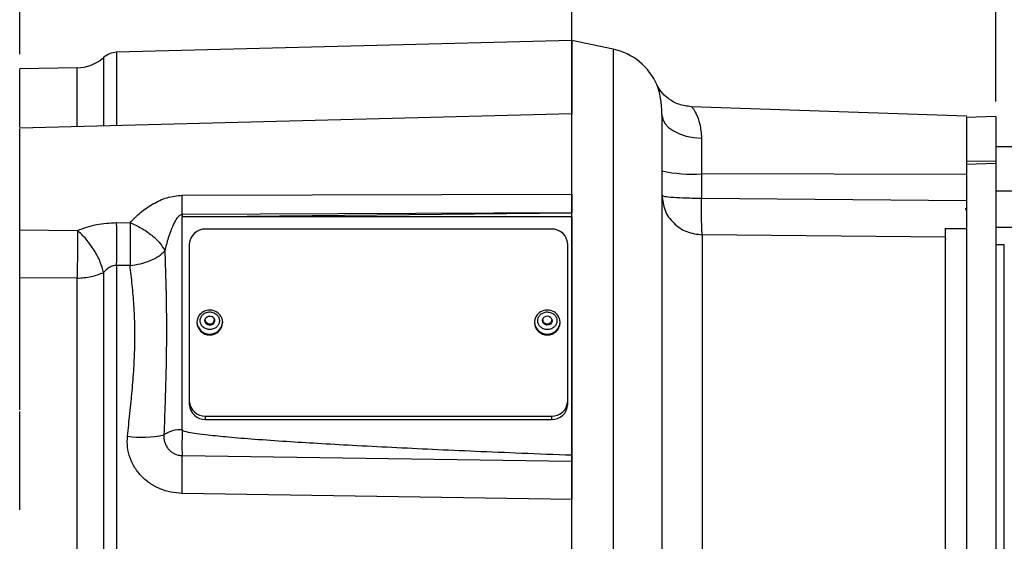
# Model space of a CAD drawing. Header units: inches. Extents: x 0.4 to 16.6, y 0.2 to 10.8.
# Tile 12 of 23: x 10.3 to 13.6, y 6.1 to 7.9. Entities that reach past the tile are written whole.
import ezdxf

# ---------------------------------------------------------------- set-up
doc = ezdxf.new("R2010")
doc.units = ezdxf.units.IN
doc.header["$MEASUREMENT"] = 0
doc.layers.add('SLD-0', color=7, linetype='Continuous', lineweight=25)
doc.styles.add('SLDTEXTSTYLE0', font='TXT', dxfattribs={"width": 0.75})
doc.dimstyles.new('SLDDIMSTYLE0', dxfattribs={"dimtxt": 0.125, "dimasz": 0.13, "dimexe": 0, "dimexo": 0.0625, "dimgap": 0.03125, "dimtad": 0, "dimtih": 1, "dimtoh": 1, "dimlfac": 1.8, "dimrnd": 1e-09, "dimzin": 12, "dimdsep": 46, "dimtxsty": 'SLDTEXTSTYLE0', "dimsah": 1, "dimcen": 0.09, "dimadec": 0, "dimazin": 3, "dimtfac": 1, "dimtofl": 0, "dimtmove": 0, "dimatfit": 3, "dimfxl": 0, "dimfrac": 2, "dimtolj": 1, "dimtzin": 12, "dimarcsym": 0})

# ---------------------------------------------------------------- blocks, each defined once
blk = doc.blocks.new('_D_5')
at = {"layer": 'SLD-0'}
for p, q in [((8.0389, 7.6635), (8.0389, 8.8608)), ((12.1596, 8.7082), (12.1596, 8.8608)), ((8.0389, 8.7358), (10.5628, 8.7358)), ((10.7106, 8.7348), (10.6725, 8.7348)), ((10.6725, 8.7348), (10.6725, 8.5364)), ((10.9877, 8.7348), (11.0257, 8.7348)), ((11.0257, 8.7348), (11.0257, 8.5364)), ((12.1596, 8.7358), (11.1354, 8.7358)), ((10.6725, 8.5364), (10.7106, 8.5364)), ((11.0257, 8.5364), (10.9877, 8.5364))]:
    blk.add_line(p, q, dxfattribs=at)
for points in [[(8.0389, 8.7358), (8.1689, 8.7158), (8.1689, 8.7558)], [(12.1596, 8.7358), (12.0296, 8.7558), (12.0296, 8.7158)]]:
    blk.add_solid(points, dxfattribs=at)
at = {"layer": 'SLD-0', "char_height": 0.125, "attachment_point": 1, "style": 'SLDTEXTSTYLE0'}
for s, insert in [('7.42', (10.6875, 8.9213)), ('188', (10.7106, 8.6975))]:
    blk.add_mtext(s, dxfattribs=dict(at, insert=insert))
blk = doc.blocks.new('_D_6')
at = {"layer": 'SLD-0'}
for p, q in [((10.2878, 7.7444), (10.2878, 8.2593)), ((10.2878, 8.1343), (10.7778, 8.1343)), ((10.9256, 8.1334), (10.8875, 8.1334)), ((10.8875, 8.1334), (10.8875, 7.935)), ((11.1103, 8.1334), (11.1484, 8.1334)), ((11.1484, 8.1334), (11.1484, 7.935)), ((12.1596, 8.1343), (11.258, 8.1343)), ((10.8875, 7.935), (10.9256, 7.935)), ((11.1484, 7.935), (11.1103, 7.935))]:
    blk.add_line(p, q, dxfattribs=at)
for points in [[(10.2878, 8.1343), (10.4178, 8.1143), (10.4178, 8.1543)], [(12.1596, 8.1343), (12.0296, 8.1543), (12.0296, 8.1143)]]:
    blk.add_solid(points, dxfattribs=at)
at = {"layer": 'SLD-0', "char_height": 0.125, "attachment_point": 1, "style": 'SLDTEXTSTYLE0'}
for s, insert in [('3.37', (10.8563, 8.3199)), ('86', (10.9256, 8.0961))]:
    blk.add_mtext(s, dxfattribs=dict(at, insert=insert))
blk = doc.blocks.new('_D_7')
at = {"layer": 'SLD-0'}
for p, q in [((12.1596, 8.7082), (12.1596, 8.8608)), ((14.1892, 6.8297), (14.1892, 8.8608)), ((12.1596, 8.7358), (12.845, 8.7358)), ((12.9928, 8.7348), (12.9547, 8.7348)), ((12.9547, 8.7348), (12.9547, 8.5364)), ((13.1775, 8.7348), (13.2156, 8.7348)), ((13.2156, 8.7348), (13.2156, 8.5364)), ((14.1892, 8.7358), (13.3252, 8.7358)), ((12.9547, 8.5364), (12.9928, 8.5364)), ((13.2156, 8.5364), (13.1775, 8.5364))]:
    blk.add_line(p, q, dxfattribs=at)
for points in [[(12.1596, 8.7358), (12.2896, 8.7158), (12.2896, 8.7558)], [(14.1892, 8.7358), (14.0592, 8.7558), (14.0592, 8.7158)]]:
    blk.add_solid(points, dxfattribs=at)
at = {"layer": 'SLD-0', "char_height": 0.125, "attachment_point": 1, "style": 'SLDTEXTSTYLE0'}
for s, insert in [('3.65', (12.9235, 8.9213)), ('93', (12.9928, 8.6975))]:
    blk.add_mtext(s, dxfattribs=dict(at, insert=insert))
blk = doc.blocks.new('_D_8')
at = {"layer": 'SLD-0'}
for p, q in [((13.597, 7.5832), (13.597, 8.2593)), ((12.1596, 8.1343), (12.9049, 8.1343)), ((13.0527, 8.1334), (13.0146, 8.1334)), ((13.0146, 8.1334), (13.0146, 7.935)), ((13.2374, 8.1334), (13.2755, 8.1334)), ((13.2755, 8.1334), (13.2755, 7.935)), ((13.597, 8.1343), (13.3851, 8.1343)), ((13.0146, 7.935), (13.0527, 7.935)), ((13.2755, 7.935), (13.2374, 7.935))]:
    blk.add_line(p, q, dxfattribs=at)
for points in [[(12.1596, 8.1343), (12.2896, 8.1143), (12.2896, 8.1543)], [(13.597, 8.1343), (13.467, 8.1543), (13.467, 8.1143)]]:
    blk.add_solid(points, dxfattribs=at)
at = {"layer": 'SLD-0', "char_height": 0.125, "attachment_point": 1, "style": 'SLDTEXTSTYLE0'}
for s, insert in [('2.59', (12.9834, 8.3199)), ('66', (13.0527, 8.0961))]:
    blk.add_mtext(s, dxfattribs=dict(at, insert=insert))

msp = doc.modelspace()

# ---------------------------------------------------------------- linework, layer by layer
at = {"color": 7, "linetype": 'Continuous', "lineweight": 25}
for p, q in [((12.1592, 7.791), (10.6157, 7.7506)), ((12.2997, 7.7611), (12.1592, 7.791)), ((12.1592, 7.791), (12.1592, 7.5416)), ((10.4813, 7.6978), (10.2878, 7.6944)), ((12.4482, 7.6379), (12.4478, 7.6389)), ((13.4976, 7.5334), (12.5644, 7.566)), ((12.1592, 7.5416), (10.2878, 7.4926)), ((13.597, 7.5332), (13.4975, 7.5298)), ((13.4975, 7.5298), (13.4975, 7.3799)), ((13.597, 7.5332), (13.597, 7.381)), ((12.5988, 7.4597), (12.5988, 7.3384)), ((13.6974, 7.43), (13.597, 7.43)), ((13.597, 7.381), (13.4975, 7.3799)), ((13.4975, 7.3799), (13.4975, 7.3702)), ((13.597, 7.381), (13.597, 7.3734)), ((13.597, 7.3734), (13.4975, 7.3702)), ((13.4975, 7.3702), (13.4975, 5.7828)), ((13.597, 7.3734), (13.597, 5.7839)), ((12.5988, 7.3384), (12.5988, 7.2558)), ((13.4975, 7.3362), (12.5988, 7.3384)), ((12.1592, 7.269), (12.1592, 7.281)), ((13.6974, 7.2791), (13.597, 7.2791)), ((10.8379, 7.2656), (12.1592, 7.269)), ((12.5988, 7.2558), (13.4975, 7.2474)), ((13.4975, 7.2192), (13.4925, 7.2193)), ((13.4975, 7.2186), (13.4929, 7.2188)), ((13.4935, 7.217), (13.4975, 7.217)), ((12.1592, 7.2061), (10.8379, 7.1997)), ((10.8379, 7.192), (12.1592, 7.2061)), ((10.8379, 7.1997), (10.8379, 7.192)), ((10.8379, 6.4698), (10.8379, 7.192)), ((12.1592, 7.192), (10.8379, 7.192)), ((12.1592, 7.192), (12.1592, 7.2061)), ((12.1592, 7.192), (12.1592, 6.3833)), ((10.2878, 7.1487), (10.4826, 7.1464)), ((10.6157, 7.1727), (10.6611, 7.1725)), ((12.0898, 7.1508), (10.9175, 7.1508)), ((13.4253, 7.1535), (13.4253, 5.9147)), ((13.4253, 7.1522), (13.4975, 7.1529)), ((13.6974, 7.1566), (13.597, 7.1566)), ((12.6012, 7.1313), (12.6012, 6.0052)), ((13.4253, 7.1229), (12.6012, 7.1313)), ((13.4286, 7.1165), (13.4253, 7.1164)), ((10.862, 7.1), (10.862, 6.5671)), ((12.1453, 6.5671), (12.1453, 7.1)), ((13.6255, 7.0971), (13.597, 7.0976)), ((10.2878, 7.018), (10.2878, 7.056)), ((10.2878, 6.5377), (10.2878, 7.018)), ((10.6611, 7.0275), (10.6157, 7.0274)), ((10.6157, 7.0274), (10.6157, 5.2268)), ((10.4813, 6.9844), (10.2878, 6.9858)), ((10.4813, 5.2698), (10.4813, 6.9844)), ((10.5713, 7.0036), (10.5713, 5.2506)), ((10.8877, 6.8353), (10.8877, 6.8327)), ((10.9161, 6.8421), (10.9161, 6.8344)), ((10.9467, 6.8344), (10.9467, 6.8421)), ((10.9752, 6.8327), (10.9752, 6.8353)), ((12.0321, 6.8353), (12.0321, 6.8327)), ((12.0606, 6.8421), (12.0606, 6.8344)), ((12.0911, 6.8344), (12.0911, 6.8421)), ((12.1196, 6.8327), (12.1196, 6.8353)), ((10.862, 6.5671), (10.862, 6.5558)), ((12.1453, 6.5558), (12.1453, 6.5671)), ((10.2878, 6.1981), (10.2878, 6.5323)), ((10.9175, 6.5164), (12.0898, 6.5164)), ((10.9175, 6.5051), (10.9175, 6.5164)), ((12.0898, 6.5164), (12.0898, 6.5051)), ((10.9175, 6.5051), (12.0898, 6.5051)), ((10.8377, 6.3827), (12.1592, 6.3633)), ((12.1592, 6.233), (10.8372, 6.254)), ((12.1592, 5.8853), (12.1592, 6.233)), ((12.4648, 6.1271), (12.4648, 5.9532))]:
    msp.add_line(p, q, dxfattribs=at)
at = {"color": 8, "linetype": 'Continuous', "lineweight": 25}
for p, q in [((10.6157, 7.7506), (10.6157, 7.5012)), ((12.2997, 7.7611), (12.2997, 5.8809)), ((10.5713, 7.733), (10.5713, 7.5)), ((10.4813, 7.4977), (10.4813, 7.6978)), ((13.6255, 5.7548), (13.6255, 7.0971))]:
    msp.add_line(p, q, dxfattribs=at)
at = {"color": 7, "linetype": 'Continuous', "lineweight": 25, "flags": 128}
for points in [[(12.4648, 7.5385), (12.4673, 7.5235), (12.4749, 7.509), (12.4872, 7.4956), (12.5037, 7.4837), (12.524, 7.4739), (12.5472, 7.4665), (12.5724, 7.4617), (12.5988, 7.4597)], [(10.9455, 6.8475), (10.9473, 6.8436), (10.9477, 6.8378), (10.9456, 6.8322), (10.9413, 6.8279), (10.9356, 6.8253), (10.9292, 6.825), (10.9231, 6.8269), (10.9183, 6.8308), (10.9155, 6.8361), (10.9152, 6.8419), (10.9173, 6.8474), (10.9174, 6.8475)], [(10.9392, 6.8541), (10.9436, 6.8505), (10.9462, 6.8456), (10.9466, 6.8402), (10.9446, 6.835), (10.9406, 6.831), (10.9353, 6.8286), (10.9293, 6.8283), (10.9237, 6.8301), (10.9192, 6.8337), (10.9166, 6.8386), (10.9163, 6.844), (10.9182, 6.8492), (10.9222, 6.8532), (10.9276, 6.8556), (10.9335, 6.8559), (10.9392, 6.8541)], [(12.0899, 6.8476), (12.0916, 6.8441), (12.0922, 6.8383), (12.0903, 6.8327), (12.0862, 6.8282), (12.0806, 6.8255), (12.0742, 6.8249), (12.0681, 6.8266), (12.0632, 6.8304), (12.0602, 6.8355), (12.0595, 6.8413), (12.0614, 6.8469), (12.0618, 6.8476)], [(12.0662, 6.8529), (12.0715, 6.8555), (12.0774, 6.856), (12.0831, 6.8544), (12.0877, 6.8509), (12.0905, 6.8461), (12.0911, 6.8407), (12.0893, 6.8355), (12.0855, 6.8313), (12.0803, 6.8287), (12.0743, 6.8282), (12.0686, 6.8298), (12.064, 6.8333), (12.0612, 6.8381), (12.0607, 6.8435), (12.0624, 6.8487), (12.0662, 6.8529)]]:
    msp.add_lwpolyline(points, dxfattribs=at)
at = {"color": 7, "linetype": 'Continuous', "lineweight": 25}
for centre, radius, start, end in [((10.6175, 7.6811), 0.0694, 91.5, 131.7081), ((12.2564, 7.5573), 0.2083, 23.0851, 78), ((10.4789, 7.8367), 0.1389, 271, 311.7081), ((12.5662, 7.8202), 0.483, 257.8709, 273.8659), ((5.9332, 7.2327), 4.9048, 359.6148, 0.3852), ((6.4924, 7.1001), 4.1239, 358.9905, 1.0095), ((10.9152, 7.0975), 0.0533, 87.5301, 177.2962), ((12.0921, 7.0975), 0.0533, 2.7038, 92.4699), ((10.9311, 6.8325), 0.0435, 58.9084, 176.3183), ((10.9359, 6.8347), 0.0393, 0.9019, 63.2549), ((12.0706, 6.835), 0.0384, 125.5312, 179.5451), ((12.0758, 6.8321), 0.0439, 4.2282, 128.8751), ((10.9314, 6.8355), 0.0438, 183.5871, 356.4129), ((12.0759, 6.8354), 0.0438, 183.5645, 356.4355), ((10.9152, 6.5697), 0.0533, 182.7038, 272.4699), ((10.9152, 6.5584), 0.0533, 182.7038, 272.4699), ((12.0921, 6.5697), 0.0533, 267.5301, 357.2962), ((12.0921, 6.5584), 0.0533, 267.5301, 357.2962), ((10.7005, 6.7975), 0.3529, 262.1584, 282.368), ((10.832, 6.3702), 0.0998, 86.5889, 124.0881), ((7.6215, 6.33), 3.2167, 358.6465, 0.9381)]:
    msp.add_arc(centre, radius, start, end, dxfattribs=at)
at = {"color": 8, "linetype": 'Continuous', "lineweight": 25}
for centre, start, end in [((10.9314, 6.8381), 183.6262, 356.3738), ((12.0759, 6.8381), 183.6284, 356.3716)]:
    msp.add_arc(centre, 0.0438, start, end, dxfattribs=at)
at = {"color": 7, "linetype": 'Continuous', "lineweight": 25}
for points, knots in [([(10.2878, 7.4965), (10.2878, 7.5028), (10.2878, 7.535), (10.2878, 7.5804), (10.2878, 7.6316), (10.2878, 7.6674), (10.2878, 7.6902), (10.2878, 7.693), (10.2878, 7.6944)], [0, 0, 0, 0, 0.045904, 0.236723, 0.427542, 0.618361, 0.809181, 1, 1, 1, 1]), ([(12.5649, 7.566), (12.5501, 7.5679), (12.521, 7.5717), (12.4846, 7.5928), (12.4586, 7.6187), (12.4516, 7.6322), (12.448, 7.6392)], [0, 0, 0, 0, 0.251188, 0.496381, 0.740536, 1, 1, 1, 1]), ([(12.1592, 7.281), (12.1592, 7.303), (12.1592, 7.3469), (12.1592, 7.4086), (12.1592, 7.4621), (12.1592, 7.5045), (12.1592, 7.5312), (12.1592, 7.5431), (12.1592, 7.5406), (12.1592, 7.5402)], [0, 0, 0, 0, 0.160952, 0.321904, 0.482856, 0.643808, 0.80476, 0.965712, 1, 1, 1, 1]), ([(12.4648, 7.5385), (12.4648, 7.5312), (12.4648, 7.5165), (12.4648, 7.4817), (12.4648, 7.4371), (12.4648, 7.3747), (12.4648, 7.291), (12.4648, 7.1813), (12.4648, 7.0659), (12.4648, 6.9507), (12.4648, 6.8407), (12.4648, 6.7254), (12.4648, 6.6072), (12.4648, 6.4865), (12.4648, 6.3662), (12.4648, 6.2461), (12.4648, 6.1668), (12.4648, 6.1271)], [0, 0, 0, 0, 0.059089, 0.118181, 0.180101, 0.242026, 0.327263, 0.413296, 0.499966, 0.565001, 0.630043, 0.694006, 0.757974, 0.819894, 0.881819, 0.940908, 1, 1, 1, 1]), ([(13.4975, 7.5325), (13.4975, 7.5325), (13.4975, 7.5326), (13.4975, 7.5236), (13.4975, 7.5067), (13.4975, 7.4824), (13.4975, 7.4521), (13.4975, 7.4165), (13.4975, 7.3898), (13.4975, 7.375), (13.4975, 7.3739)], [0, 0, 0, 0, 0.095879, 0.244609, 0.393338, 0.542068, 0.690797, 0.839527, 0.988256, 1, 1, 1, 1]), ([(10.2878, 7.281), (10.2878, 7.3009), (10.2878, 7.3405), (10.2878, 7.3952), (10.2878, 7.4411), (10.2878, 7.4738), (10.2878, 7.4914), (10.2878, 7.4908), (10.2878, 7.4906)], [0, 0, 0, 0, 0.178773, 0.357545, 0.536318, 0.715091, 0.893864, 1, 1, 1, 1]), ([(10.6611, 7.1725), (10.6725, 7.1844), (10.6952, 7.208), (10.7383, 7.2369), (10.7856, 7.2602), (10.8205, 7.2638), (10.8379, 7.2656)], [0, 0, 0, 0, 0.250221, 0.499617, 0.749828, 1, 1, 1, 1]), ([(12.1592, 7.269), (12.1592, 7.2582), (12.1592, 7.2365), (12.1592, 7.2163), (12.1592, 7.2061)], [0, 0, 0, 0, 0.498332, 1, 1, 1, 1]), ([(12.6012, 7.1313), (12.6008, 7.1361), (12.6, 7.1459), (12.5991, 7.1758), (12.5987, 7.2134), (12.5988, 7.2419), (12.5988, 7.2558)], [0, 0, 0, 0, 0.243896, 0.5, 0.756104, 1, 1, 1, 1]), ([(10.8379, 7.1997), (10.8367, 7.1996), (10.8341, 7.1994), (10.8303, 7.1976), (10.8265, 7.1948), (10.8202, 7.1881), (10.8135, 7.1773), (10.8059, 7.1616), (10.7983, 7.143), (10.791, 7.1215), (10.7843, 7.0989), (10.7807, 7.0843), (10.779, 7.0771)], [0, 0, 0, 0, 0.026041, 0.054674, 0.087614, 0.126006, 0.251224, 0.358574, 0.501003, 0.680493, 0.843924, 1, 1, 1, 1]), ([(10.2878, 6.9858), (10.2878, 6.9986), (10.2878, 7.0244), (10.2878, 7.0685), (10.2878, 7.1121), (10.2878, 7.1365), (10.2878, 7.1487)], [0, 0, 0, 0, 0.249637, 0.499338, 0.749095, 1, 1, 1, 1]), ([(10.4826, 7.1464), (10.4827, 7.1316), (10.4829, 7.107), (10.4827, 7.0634), (10.4822, 7.0224), (10.4816, 6.9968), (10.4813, 6.9844)], [0, 0, 0, 0, 0.30035, 0.499876, 0.756119, 1, 1, 1, 1]), ([(10.4826, 7.1464), (10.5037, 7.1541), (10.546, 7.1695), (10.5925, 7.1716), (10.6157, 7.1727)], [0, 0, 0, 0, 0.499962, 1, 1, 1, 1]), ([(10.5713, 7.0036), (10.5682, 7.0152), (10.5618, 7.0392), (10.5406, 7.0792), (10.5132, 7.1174), (10.4926, 7.1369), (10.4826, 7.1464)], [0, 0, 0, 0, 0.243136, 0.5, 0.756864, 1, 1, 1, 1]), ([(10.6611, 7.1725), (10.6613, 7.1611), (10.6616, 7.1379), (10.6618, 7.0991), (10.6616, 7.0608), (10.6613, 7.0385), (10.6611, 7.0275)], [0, 0, 0, 0, 0.247693, 0.4998393, 0.7540829, 1, 1, 1, 1]), ([(10.6611, 7.1725), (10.674, 7.1667), (10.7004, 7.1548), (10.7359, 7.13), (10.7644, 7.103), (10.7742, 7.0856), (10.779, 7.0771)], [0, 0, 0, 0, 0.243758, 0.5, 0.756242, 1, 1, 1, 1]), ([(13.4253, 7.1522), (13.4253, 7.143), (13.4253, 7.1303), (13.4253, 7.1245), (13.4253, 7.1229)], [0, 0, 0, 0, 0.721359, 1, 1, 1, 1]), ([(10.6611, 7.0275), (10.6729, 7.0291), (10.697, 7.0324), (10.7305, 7.0436), (10.7595, 7.0586), (10.7726, 7.071), (10.779, 7.0771)], [0, 0, 0, 0, 0.245667, 0.5, 0.754333, 1, 1, 1, 1]), ([(10.779, 7.0771), (10.7812, 7.0093), (10.7855, 6.8751), (10.7838, 6.6667), (10.7787, 6.525), (10.7761, 6.4529)], [0, 0, 0, 0, 0.3339052, 0.6605872, 1, 1, 1, 1]), ([(10.6157, 7.0274), (10.6114, 7.0271), (10.6026, 7.0264), (10.5866, 7.0188), (10.5774, 7.0097), (10.5713, 7.0036)], [0, 0, 0, 0, 0.249706, 0.501477, 1, 1, 1, 1]), ([(10.6524, 6.448), (10.6537, 6.4608), (10.6565, 6.4865), (10.6607, 6.5258), (10.6647, 6.5638), (10.6684, 6.6024), (10.6716, 6.64), (10.6742, 6.678), (10.6761, 6.714), (10.6778, 6.7618), (10.6779, 6.8214), (10.6748, 6.8922), (10.6689, 6.9612), (10.6637, 7.0054), (10.6611, 7.0275)], [0, 0, 0, 0, 0.062619, 0.125083, 0.192113, 0.249664, 0.316256, 0.379919, 0.440666, 0.498514, 0.623637, 0.749182, 0.874505, 1, 1, 1, 1]), ([(10.2878, 6.5386), (10.2878, 6.5508), (10.2878, 6.6121), (10.2878, 6.7186), (10.2878, 6.8568), (10.2878, 6.9428), (10.2878, 6.9858)], [0, 0, 0, 0, 0.076404, 0.38427, 0.692135, 1, 1, 1, 1]), ([(10.9149, 6.8141), (10.9116, 6.8164), (10.9065, 6.8198), (10.902, 6.8265), (10.8996, 6.8323), (10.8986, 6.8383), (10.8991, 6.8461), (10.9026, 6.8553), (10.9096, 6.8626), (10.9169, 6.8668), (10.9231, 6.8689), (10.9298, 6.8698), (10.9384, 6.8695), (10.9442, 6.8671), (10.9479, 6.8655)], [0, 0, 0, 0, 0.1197215, 0.1848034, 0.2499999, 0.3150819, 0.3802785, 0.5, 0.6197215, 0.6848034, 0.7499999, 0.8150819, 0.8802785, 1, 1, 1, 1]), ([(10.9479, 6.8655), (10.9513, 6.8633), (10.9564, 6.8598), (10.9609, 6.8531), (10.9632, 6.8474), (10.9643, 6.8413), (10.9638, 6.8335), (10.9603, 6.8244), (10.9532, 6.8171), (10.946, 6.8129), (10.9397, 6.8108), (10.9331, 6.8099), (10.9245, 6.8102), (10.9187, 6.8126), (10.9149, 6.8141)], [0, 0, 0, 0, 0.119721, 0.184803, 0.25, 0.315082, 0.380279, 0.5, 0.619721, 0.684803, 0.75, 0.815082, 0.880279, 1, 1, 1, 1]), ([(12.0965, 6.8167), (12.093, 6.8147), (12.0877, 6.8115), (12.0792, 6.81), (12.0726, 6.81), (12.066, 6.8112), (12.0581, 6.8143), (12.05, 6.8205), (12.0449, 6.8291), (12.0432, 6.8367), (12.0432, 6.8429), (12.0445, 6.8488), (12.0479, 6.8561), (12.0523, 6.8603), (12.0552, 6.8629)], [0, 0, 0, 0, 0.1197215, 0.1848034, 0.2499999, 0.3150819, 0.3802785, 0.5, 0.6197215, 0.6848034, 0.7499999, 0.8150819, 0.8802785, 1, 1, 1, 1]), ([(12.0552, 6.8629), (12.0587, 6.865), (12.064, 6.8682), (12.0725, 6.8697), (12.0792, 6.8697), (12.0858, 6.8685), (12.0936, 6.8654), (12.1018, 6.8591), (12.1068, 6.8506), (12.1086, 6.8429), (12.1086, 6.8368), (12.1072, 6.8308), (12.1039, 6.8235), (12.0994, 6.8194), (12.0965, 6.8167)], [0, 0, 0, 0, 0.119721, 0.184803, 0.25, 0.315082, 0.380279, 0.5, 0.619721, 0.684803, 0.75, 0.815082, 0.880279, 1, 1, 1, 1]), ([(10.8372, 6.254), (10.8246, 6.2549), (10.7993, 6.2567), (10.763, 6.2684), (10.7295, 6.2863), (10.7002, 6.3106), (10.6766, 6.3404), (10.6601, 6.3742), (10.6509, 6.4108), (10.6519, 6.4356), (10.6524, 6.448)], [0, 0, 0, 0, 0.125142, 0.250419, 0.375167, 0.500702, 0.626162, 0.750639, 0.875531, 1, 1, 1, 1]), ([(10.7761, 6.4529), (10.7759, 6.4486), (10.7756, 6.44), (10.7784, 6.4269), (10.7837, 6.4147), (10.7914, 6.4038), (10.8009, 6.395), (10.8122, 6.3882), (10.8245, 6.3837), (10.8333, 6.383), (10.8377, 6.3827)], [0, 0, 0, 0, 0.122518, 0.250162, 0.383182, 0.50013, 0.630923, 0.750209, 0.875321, 1, 1, 1, 1]), ([(12.1592, 6.3833), (12.1022, 6.3855), (11.9928, 6.3897), (11.8354, 6.3963), (11.6887, 6.4028), (11.5501, 6.4094), (11.4198, 6.4162), (11.301, 6.4228), (11.1902, 6.4297), (11.0893, 6.4367), (11.0003, 6.4439), (10.935, 6.4503), (10.8903, 6.4558), (10.8631, 6.4603), (10.8471, 6.4639), (10.84, 6.467), (10.8384, 6.4685), (10.838, 6.4693), (10.838, 6.4696), (10.8379, 6.4698)], [0, 0, 0, 0, 0.1288933, 0.2475797, 0.3560596, 0.4608365, 0.5613974, 0.6510692, 0.729854, 0.8124305, 0.8797571, 0.9318492, 0.9607868, 0.9816138, 0.9944274, 0.9979621, 0.9991116, 0.9995759, 1, 1, 1, 1]), ([(12.1592, 6.3833), (12.1592, 6.3794), (12.1592, 6.3715), (12.1592, 6.366), (12.1592, 6.3633)], [0, 0, 0, 0, 0.499969, 1, 1, 1, 1]), ([(12.1592, 6.3633), (12.1592, 6.3561), (12.1592, 6.3416), (12.1592, 6.3094), (12.1592, 6.2724), (12.1592, 6.2461), (12.1592, 6.233)], [0, 0, 0, 0, 0.249524, 0.499354, 0.74934, 1, 1, 1, 1])]:
    msp.add_open_spline(points, degree=3, knots=knots, dxfattribs=at)
at = {"color": 8, "linetype": 'Continuous', "lineweight": 25}
for points, knots in [([(12.4648, 7.5385), (12.4645, 7.5478), (12.464, 7.567), (12.4599, 7.5978), (12.4533, 7.6254), (12.4497, 7.6341), (12.4482, 7.6379)], [0, 0, 0, 0, 0.175544, 0.361062, 0.722144, 1, 1, 1, 1]), ([(12.5658, 7.5643), (12.5666, 7.5641), (12.5685, 7.5635), (12.5803, 7.5432), (12.5944, 7.5095), (12.5973, 7.4763), (12.5988, 7.4597)], [0, 0, 0, 0, 0.1945875, 0.4633624, 0.7322283, 1, 1, 1, 1])]:
    msp.add_open_spline(points, degree=3, knots=knots, dxfattribs=at)
at = {"color": 7, "linetype": 'Continuous', "lineweight": 25}
for points in [[(10.2878, 7.1487), (10.2878, 7.1584), (10.2878, 7.1777), (10.2878, 7.2106), (10.2878, 7.2453), (10.2878, 7.2691), (10.2878, 7.281)], [(12.4648, 7.2655), (12.4668, 7.2481), (12.4709, 7.2133), (12.5023, 7.1693), (12.5473, 7.1381), (12.5833, 7.1336), (12.6012, 7.1313)], [(12.4648, 7.2655), (12.4668, 7.2642), (12.4707, 7.2617), (12.5015, 7.2586), (12.5457, 7.2563), (12.5811, 7.256), (12.5988, 7.2558)], [(10.4813, 6.9844), (10.4979, 6.9854), (10.5311, 6.9874), (10.5579, 6.9982), (10.5713, 7.0036)], [(10.8379, 6.4698), (10.8377, 6.4619), (10.8374, 6.446), (10.8371, 6.4209), (10.8372, 6.398), (10.8375, 6.3878), (10.8377, 6.3827)]]:
    msp.add_open_spline(points, degree=3, dxfattribs=at)
at = {"layer": 'SLD-0'}
msp.add_line((12.1596, 3.0716), (12.1596, 8.6582), dxfattribs=at)

# ---------------------------------------------------------------- dimensions: what is measured, and where the dimension line sits
for base, p2, picture, middle in [((8.0389, 8.7358), (8.0389, 7.6135), '_D_5', (10.8491, 8.7358)), ((10.2878, 8.1343), (10.2878, 7.6944), '_D_6', (11.0179, 8.1343))]:
    dim = msp.add_linear_dim(base=base, p1=(12.1596, 8.6582), p2=p2, angle=0, dimstyle='SLDDIMSTYLE0', dxfattribs=at)
    dim.commit()
    dim.dimension.update_dxf_attribs({"geometry": picture, "text_midpoint": middle, "dimtype": 160})
for base, p1, picture, middle in [((12.1596, 8.7358), (14.1892, 6.7797), '_D_7', (13.0851, 8.7358)), ((12.1596, 8.1343), (13.597, 7.5332), '_D_8', (13.145, 8.1343))]:
    dim = msp.add_linear_dim(base=base, p1=p1, p2=(12.1596, 8.6582), dimstyle='SLDDIMSTYLE0', dxfattribs=at)
    dim.commit()
    dim.dimension.update_dxf_attribs({"geometry": picture, "text_midpoint": middle, "dimtype": 160})

doc.saveas('drawing.dxf')
